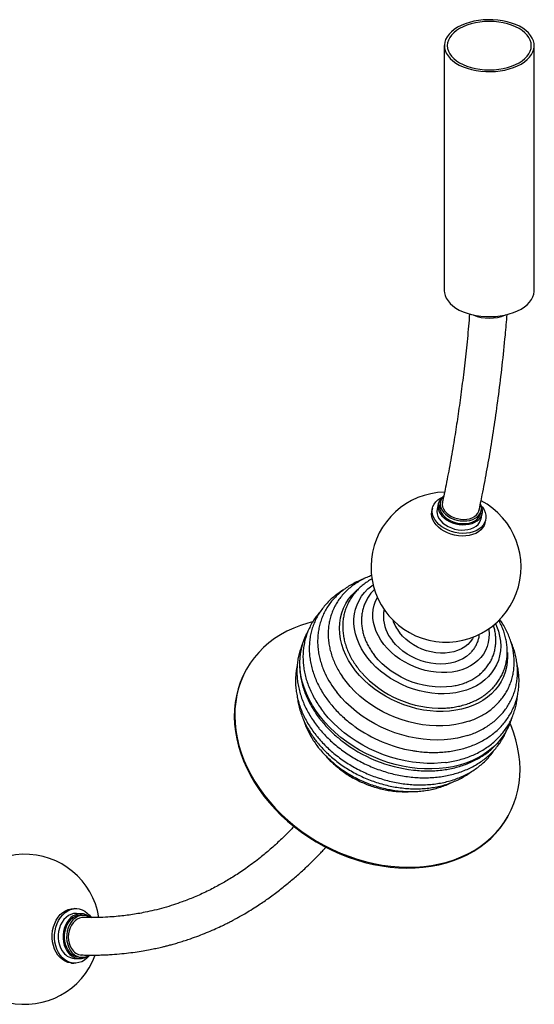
# Paper-space layout '_Isométrica' of a CAD drawing. Header units: millimetres. Extents: x -666 to 237, y -333 to 772.
# Tile 2 of 3: x -106 to 237, y -333 to 323. Entities that reach past the tile are written whole.
import ezdxf

# ---------------------------------------------------------------- set-up
doc = ezdxf.new("R2010")
doc.units = ezdxf.units.MM

psp = doc.layouts.new('_Isométrica')

# ---------------------------------------------------------------- linework, layer by layer
at = {"color": 7, "linetype": 'Continuous', "lineweight": 25}
for p, q in [((176.87, 305.91), (176.87, 142.6)), ((236.87, 142.6), (236.87, 305.91)), ((172.83, 0.43), (172.05, -3.1)), ((174.22, 1.98), (173.83, 0.21)), ((168.95, -2.42), (168.56, -4.19)), ((201.12, -5.8), (201.51, -4.03)), ((201.34, -9.56), (202.12, -6.02)), ((204.05, -12), (204.44, -10.24)), ((44.83, -109.98), (44.52, -110.53)), ((111.33, -117.97), (108.98, -114.78)), ((219.31, -207.73), (219.62, -207.17)), ((-68.18, -269.33), (-69.79, -269.24)), ((-65.12, -272.67), (-68.34, -272.5)), ((-63.57, -273.78), (-65.18, -273.69)), ((-66.64, -301.6), (-65.03, -301.68)), ((-71.69, -305.54), (-70.08, -305.62)), ((-69.91, -302.46), (-66.7, -302.62))]:
    psp.add_line(p, q, dxfattribs=at)
at = {"color": 7, "linetype": 'Continuous', "lineweight": 25, "flags": 128}
for points in [[(185.66, 318.15), (183.49, 316.76), (181.6, 315.23), (180, 313.6), (178.71, 311.88), (177.76, 310.09), (177.15, 308.25), (176.89, 306.38), (176.97, 304.5), (177.41, 302.64), (178.2, 300.82), (179.32, 299.06), (180.76, 297.38), (182.51, 295.8), (184.54, 294.34), (186.84, 293.02), (189.37, 291.84), (192.11, 290.83), (195.02, 290), (198.07, 289.35), (201.22, 288.9), (204.44, 288.65), (207.69, 288.59), (210.92, 288.75), (214.11, 289.1), (217.22, 289.65), (220.2, 290.39), (223.03, 291.31), (225.67, 292.41), (228.09, 293.66), (230.26, 295.06), (232.15, 296.58), (233.75, 298.21), (235.03, 299.94), (235.99, 301.73), (236.6, 303.57), (236.86, 305.44), (236.78, 307.31), (236.34, 309.17), (235.55, 310.99), (234.43, 312.75), (232.99, 314.43), (231.24, 316.01), (229.21, 317.47), (226.91, 318.8), (224.38, 319.97), (221.64, 320.98), (218.73, 321.82), (215.68, 322.46), (212.53, 322.92), (209.31, 323.17), (206.06, 323.22), (202.82, 323.07), (199.63, 322.71), (196.53, 322.16), (193.55, 321.42), (190.72, 320.5), (188.08, 319.41), (185.66, 318.15)], [(187.08, 317.34), (184.98, 315.99), (183.17, 314.51), (181.65, 312.92), (180.45, 311.25), (179.58, 309.5), (179.05, 307.72), (178.87, 305.91), (179.05, 304.1), (179.58, 302.31), (180.45, 300.57), (181.65, 298.89), (183.17, 297.31), (184.98, 295.83), (187.08, 294.48), (189.42, 293.27), (191.98, 292.22), (194.73, 291.34), (197.63, 290.65), (200.64, 290.15), (203.74, 289.84), (206.87, 289.74), (210.01, 289.84), (213.11, 290.15), (216.12, 290.65), (219.02, 291.34), (221.77, 292.22), (224.33, 293.27), (226.67, 294.48), (228.77, 295.83), (230.58, 297.31), (232.1, 298.89), (233.3, 300.57), (234.17, 302.31), (234.7, 304.1), (234.87, 305.91), (234.7, 307.72), (234.17, 309.5), (233.3, 311.25), (232.1, 312.92), (230.58, 314.51), (228.77, 315.99), (226.67, 317.34), (224.33, 318.54), (221.77, 319.59), (219.02, 320.47), (216.12, 321.16), (213.11, 321.67), (210.01, 321.97), (206.87, 322.07), (203.74, 321.97), (200.64, 321.67), (197.63, 321.16), (194.73, 320.47), (191.98, 319.59), (189.42, 318.54), (187.08, 317.34)], [(176.87, 142.6), (176.97, 141.19), (177.41, 139.34), (178.2, 137.52), (179.32, 135.76), (180.76, 134.08), (182.51, 132.5), (184.54, 131.03), (186.84, 129.71), (189.37, 128.53), (192.11, 127.52), (195.02, 126.69), (198.07, 126.04), (201.22, 125.59), (204.44, 125.34), (207.69, 125.29), (210.92, 125.44), (214.11, 125.79), (217.22, 126.34), (220.2, 127.08), (223.03, 128.01), (225.67, 129.1), (228.09, 130.35), (230.26, 131.75), (232.15, 133.27), (233.75, 134.9), (235.03, 136.63), (235.99, 138.42), (236.6, 140.26), (236.86, 142.13), (236.87, 142.6)], [(201.42, -0.72), (202.28, -1.78), (203.37, -3.5), (204.13, -5.28), (204.56, -7.07), (204.63, -8.85), (204.36, -10.58), (203.74, -12.23), (202.8, -13.76), (201.53, -15.15), (199.98, -16.36), (198.17, -17.39), (196.14, -18.19), (193.93, -18.77), (191.57, -19.1), (189.12, -19.18), (186.62, -19.02), (184.12, -18.61), (181.67, -17.95), (179.32, -17.08), (177.12, -15.99), (175.1, -14.71), (173.3, -13.27), (171.77, -11.7), (170.53, -10.02), (169.6, -8.27), (169, -6.48), (168.75, -4.69), (168.85, -2.93), (169.3, -1.24), (170.08, 0.35), (171.19, 1.82), (172.6, 3.12), (174.28, 4.24), (175.69, 4.95)], [(175.55, 4.77), (175.43, 4.67), (174.25, 3.43), (173.39, 2.04), (172.85, 0.54), (172.66, -1.03), (172.81, -2.65), (173.31, -4.27), (174.14, -5.86), (175.28, -7.38), (176.71, -8.78), (178.39, -10.05), (180.28, -11.15), (182.35, -12.05)], [(173.83, 0.21), (173.71, -0.55), (173.73, -2.12), (174.1, -3.71), (174.83, -5.28), (175.88, -6.78), (177.23, -8.18), (178.84, -9.44), (180.68, -10.53), (182.7, -11.42)], [(176.38, 5.68), (176.13, 5.44), (175.12, 4.15), (174.43, 2.74), (174.1, 1.22), (174.12, -0.35), (174.49, -1.94), (175.22, -3.51), (176.27, -5.01), (177.62, -6.41), (179.23, -7.67), (181.07, -8.76), (183.09, -9.65)], [(175.66, 1.66), (175.64, 1.58), (175.52, 0.11), (175.76, -1.39), (176.34, -2.87), (177.26, -4.31), (178.48, -5.65), (179.97, -6.86), (181.69, -7.9), (183.59, -8.74)], [(183.09, -9.65), (185.23, -10.31), (187.43, -10.74), (189.65, -10.91), (191.82, -10.83), (193.89, -10.49), (195.81, -9.91), (197.51, -9.1), (198.97, -8.07), (200.14, -6.87), (200.99, -5.52), (201.51, -4.05), (201.66, -2.5), (201.47, -0.91), (200.97, 0.56)], [(204.05, -12), (203.97, -12.35), (203.36, -13.99), (202.41, -15.53), (201.15, -16.91), (199.59, -18.13), (197.79, -19.15), (195.75, -19.96), (193.54, -20.53), (191.18, -20.87), (188.73, -20.95), (186.23, -20.78), (183.73, -20.37), (181.28, -19.72), (178.93, -18.84), (176.73, -17.75), (174.71, -16.48), (172.91, -15.04), (171.38, -13.47), (170.14, -11.79), (169.21, -10.04), (168.61, -8.25), (168.36, -6.46), (168.46, -4.7), (168.56, -4.19)], [(172.05, -3.1), (171.88, -4.57), (172.03, -6.19), (172.53, -7.81), (173.36, -9.39), (174.5, -10.91), (175.93, -12.32), (177.61, -13.58), (179.51, -14.68), (181.57, -15.58)], [(182.35, -12.05), (184.53, -12.73), (186.78, -13.19), (189.05, -13.39), (191.28, -13.35), (193.42, -13.07), (195.42, -12.54), (197.24, -11.78), (198.82, -10.81), (200.14, -9.66), (201.17, -8.34), (201.87, -6.89), (202.24, -5.35), (202.26, -3.75), (201.93, -2.12), (201.47, -0.93)], [(182.7, -11.42), (184.84, -12.08), (187.04, -12.5), (189.26, -12.68), (191.43, -12.59), (193.5, -12.26), (195.42, -11.67), (197.12, -10.86), (198.58, -9.84), (199.75, -8.64), (200.6, -7.28), (201.12, -5.81), (201.12, -5.8)], [(183.59, -8.74), (185.61, -9.36), (187.69, -9.74), (189.78, -9.87), (191.82, -9.75), (193.74, -9.37), (195.49, -8.76), (197.02, -7.92), (198.29, -6.89), (199.26, -5.68), (199.9, -4.34), (200.07, -3.72)], [(181.57, -15.58), (183.75, -16.27), (186, -16.72), (188.27, -16.93), (190.5, -16.89), (192.64, -16.6), (194.64, -16.07), (196.46, -15.31), (198.05, -14.35), (199.37, -13.19), (200.39, -11.87), (201.09, -10.43), (201.34, -9.56)], [(117.66, -110.69), (115.22, -107.34), (113.07, -103.9), (111.23, -100.38), (109.7, -96.81), (108.51, -93.21), (107.65, -89.6), (107.14, -86.01), (106.96, -82.45), (107.14, -78.95), (107.65, -75.54), (108.51, -72.22), (109.71, -69.02), (111.23, -65.97), (113.07, -63.08), (115.22, -60.36), (117.66, -57.84), (118.99, -56.66)], [(125.93, -102.37), (123.66, -99.24), (121.69, -96.03), (120.02, -92.74), (118.67, -89.41), (117.65, -86.05), (116.97, -82.69), (116.63, -79.36), (116.63, -76.07), (116.97, -72.85), (117.65, -69.73), (118.67, -66.71), (120.02, -63.84), (121.69, -61.12), (123.66, -58.57), (125.93, -56.21), (128.48, -54.07), (129.43, -53.37)], [(136.61, -93.16), (134.61, -90.39), (132.91, -87.52), (131.51, -84.59), (130.44, -81.62), (129.69, -78.64), (129.29, -75.68), (129.22, -72.75), (129.49, -69.89), (130.1, -67.12), (131.05, -64.46), (132.31, -61.94), (132.33, -61.91)], [(89.03, -78.08), (85.91, -78.91), (81.07, -80.46), (76.41, -82.28), (71.95, -84.36), (67.7, -86.71), (63.67, -89.32), (59.89, -92.16), (56.36, -95.24), (53.09, -98.54), (50.11, -102.05), (47.41, -105.76)], [(211, -79.25), (211.72, -80.92), (212.9, -84.26), (213.75, -87.63), (214.27, -90.97), (214.44, -94.29), (214.27, -97.55), (213.75, -100.72), (212.9, -103.79), (211.72, -106.74), (210.21, -109.54), (208.39, -112.18), (206.26, -114.63), (203.85, -116.88), (201.18, -118.92), (198.25, -120.72), (195.09, -122.28), (191.73, -123.59), (188.18, -124.63), (184.47, -125.4), (180.63, -125.9), (176.68, -126.11), (172.66, -126.05), (168.58, -125.7), (164.48, -125.08), (160.39, -124.18), (156.34, -123.01), (152.35, -121.58), (148.45, -119.91), (144.68, -117.99), (141.05, -115.85), (137.59, -113.51), (134.32, -110.96), (131.28, -108.25), (128.47, -105.38), (125.93, -102.37)], [(206.44, -82.8), (206.5, -83.23), (206.74, -86.18), (206.64, -89.07), (206.2, -91.89), (205.42, -94.61), (204.31, -97.2), (202.88, -99.64), (201.15, -101.91), (199.13, -103.99), (196.83, -105.86), (194.28, -107.51), (191.49, -108.91), (188.5, -110.06), (185.33, -110.95), (182.01, -111.57), (178.56, -111.91), (175.02, -111.98), (171.42, -111.76), (167.79, -111.27), (164.16, -110.51), (160.57, -109.47), (157.03, -108.19), (153.6, -106.65), (150.29, -104.88), (147.14, -102.9), (144.17, -100.71), (141.41, -98.35), (138.88, -95.82), (136.61, -93.16)], [(196.27, -88.21), (195.59, -89.44), (194.17, -91.42), (192.45, -93.21), (190.46, -94.79), (188.22, -96.14), (185.76, -97.24), (183.1, -98.09), (180.28, -98.66), (177.34, -98.96), (174.3, -98.98), (171.21, -98.71), (168.1, -98.17), (165.01, -97.36), (161.98, -96.29), (159.05, -94.97), (156.24, -93.42), (153.61, -91.65), (151.16, -89.69), (148.95, -87.57), (146.98, -85.3)], [(94.19, -141.44), (91.43, -137.68), (88.95, -133.83), (86.77, -129.89), (84.91, -125.9), (83.36, -121.87), (82.15, -117.82), (81.27, -113.76), (80.72, -109.73), (80.52, -105.73), (80.65, -101.78), (81.13, -97.91), (81.95, -94.14), (83.1, -90.47), (84.04, -88.11)], [(194.13, -99.09), (193.66, -99.55), (191.56, -101.27), (189.21, -102.75), (186.63, -103.99), (183.84, -104.97), (180.88, -105.68), (177.78, -106.11), (174.57, -106.26), (171.28, -106.12), (167.96, -105.7), (164.64, -105), (161.36, -104.02), (158.15, -102.79), (155.05, -101.31), (152.09, -99.59), (149.3, -97.67), (146.71, -95.55), (144.36, -93.27), (142.27, -90.84)], [(218.89, -98.47), (219.01, -101.44), (218.84, -104.94), (218.32, -108.35), (217.47, -111.67), (216.27, -114.87), (214.75, -117.92), (212.91, -120.81), (210.76, -123.53), (208.31, -126.05), (205.59, -128.36), (202.6, -130.45), (199.37, -132.3), (195.92, -133.9), (192.26, -135.24), (188.42, -136.31), (184.43, -137.11), (180.3, -137.63), (176.06, -137.88), (171.75, -137.83), (167.38, -137.51), (162.99, -136.9), (158.59, -136.02), (154.22, -134.86), (149.91, -133.44), (145.67, -131.77), (141.55, -129.85), (137.55, -127.69), (133.71, -125.32), (130.05, -122.74), (126.6, -119.96), (123.37, -117.02), (120.38, -113.92), (117.66, -110.69)], [(184.02, -120.72), (181.84, -121.12), (178.22, -121.53), (174.49, -121.67), (170.69, -121.53), (166.86, -121.11), (163.01, -120.42), (159.18, -119.46), (155.4, -118.24), (151.7, -116.76), (148.11, -115.04), (144.65, -113.1), (141.36, -110.94), (138.26, -108.59), (135.37, -106.06), (132.72, -103.37), (130.32, -100.55)], [(44.52, -110.53), (42.61, -114.28), (40.83, -118.5), (39.37, -122.87), (38.23, -127.36), (37.43, -131.97), (36.96, -136.67), (36.82, -141.45), (37.01, -146.29), (37.54, -151.18), (38.4, -156.1), (39.58, -161.02), (41.1, -165.94), (42.93, -170.84), (45.07, -175.69), (47.52, -180.49), (50.26, -185.21), (53.3, -189.84), (56.6, -194.36), (60.18, -198.76), (64, -203.02), (68.06, -207.13), (72.35, -211.06), (76.85, -214.82), (81.54, -218.37), (86.41, -221.72), (91.43, -224.85), (96.6, -227.75), (101.89, -230.41), (107.29, -232.82), (112.78, -234.97), (118.33, -236.85), (123.93, -238.46), (129.56, -239.79), (135.19, -240.84), (140.82, -241.6), (146.41, -242.07), (151.96, -242.25), (157.43, -242.14), (162.81, -241.73), (168.08, -241.04), (173.23, -240.06), (178.23, -238.79), (183.07, -237.25), (187.73, -235.43), (192.2, -233.34), (196.45, -230.99), (200.47, -228.39), (204.26, -225.54), (207.79, -222.47), (211.05, -219.17), (214.04, -215.65), (216.73, -211.94), (219.13, -208.05), (219.31, -207.73)], [(47.41, -105.76), (45.01, -109.65), (42.92, -113.72), (41.14, -117.95), (39.68, -122.31), (38.54, -126.81), (37.74, -131.41), (37.26, -136.12), (37.12, -140.9), (37.32, -145.74), (37.85, -150.63), (38.71, -155.54), (39.89, -160.47), (41.41, -165.39), (43.24, -170.28), (45.38, -175.14), (47.83, -179.93), (50.57, -184.66), (53.61, -189.29), (56.91, -193.81), (60.49, -198.21), (64.31, -202.46), (68.37, -206.57), (72.66, -210.51), (77.16, -214.26), (81.85, -217.82), (86.71, -221.17), (91.74, -224.3), (96.91, -227.2), (102.2, -229.86), (107.6, -232.26), (113.09, -234.41), (118.64, -236.29), (124.24, -237.9), (129.87, -239.24), (135.5, -240.28), (141.13, -241.04), (146.72, -241.51), (152.26, -241.69), (157.74, -241.58), (163.12, -241.18), (168.39, -240.48), (173.54, -239.5), (178.54, -238.24), (183.38, -236.69), (188.04, -234.87), (192.5, -232.78), (196.76, -230.43), (200.78, -227.83), (204.57, -224.99), (208.1, -221.91), (211.36, -218.61), (214.35, -215.1), (217.04, -211.39), (219.44, -207.49), (221.54, -203.43), (223.32, -199.2), (224.77, -194.83), (225.91, -190.34), (226.71, -185.73), (227.19, -181.03), (227.33, -176.25), (227.13, -171.41), (226.61, -166.52), (225.75, -161.61), (224.56, -156.68), (223.05, -151.76), (221.22, -146.86), (220.8, -145.87)], [(193.47, -144.29), (192.59, -144.59), (188.63, -145.72), (184.51, -146.58), (180.26, -147.17), (175.9, -147.48), (171.46, -147.52), (166.95, -147.27), (162.41, -146.75), (157.85, -145.95), (153.31, -144.88), (148.82, -143.54), (144.39, -141.95), (140.05, -140.11), (135.82, -138.04), (131.73, -135.74), (127.81, -133.22), (124.07, -130.51), (120.53, -127.61), (117.21, -124.54), (114.14, -121.32), (111.33, -117.97)], [(192.58, -153.83), (189.9, -154.62), (185.66, -155.61), (181.28, -156.33), (176.77, -156.77), (172.18, -156.93), (167.5, -156.81), (162.79, -156.41), (158.04, -155.73), (153.3, -154.77), (148.59, -153.55), (143.92, -152.06), (139.33, -150.32), (134.84, -148.33), (130.47, -146.1), (126.25, -143.65), (122.19, -140.99), (118.32, -138.13), (114.66, -135.09), (111.23, -131.88), (108.04, -128.51), (105.11, -125.02)], [(220.17, -147.06), (218.88, -149.72), (216.92, -153.03), (214.65, -156.17), (212.08, -159.13), (209.23, -161.89), (206.11, -164.44), (202.73, -166.76), (199.11, -168.85), (195.26, -170.69), (191.21, -172.28), (186.97, -173.61), (182.57, -174.68), (178.02, -175.46), (173.35, -175.98), (168.58, -176.21), (163.73, -176.17), (158.82, -175.84), (153.89, -175.24), (148.94, -174.36), (144.01, -173.21), (139.12, -171.79), (134.29, -170.12), (129.55, -168.19), (124.91, -166.02), (120.4, -163.62), (116.05, -161.01), (111.86, -158.18), (107.87, -155.16), (104.09, -151.96), (100.54, -148.6), (97.24, -145.08), (94.19, -141.44)], [(177.66, -171.86), (174.87, -172.17), (170.17, -172.45), (165.38, -172.46), (160.54, -172.18), (155.65, -171.63), (150.76, -170.8), (145.88, -169.7), (141.03, -168.33), (136.25, -166.7), (131.54, -164.82), (126.94, -162.7), (122.47, -160.35), (118.15, -157.77), (114, -154.99), (110.04, -152.01), (106.3, -148.85), (102.78, -145.52), (99.5, -142.05), (96.49, -138.45)], [(220.61, -146.03), (220.52, -146.25), (220.17, -147.06)], [(-71.69, -305.54), (-72.32, -305.49), (-74.22, -305.1), (-76.06, -304.36), (-77.8, -303.29), (-79.4, -301.92), (-80.83, -300.26), (-82.06, -298.35), (-83.07, -296.23), (-83.85, -293.93), (-84.37, -291.51), (-84.62, -289.01), (-84.6, -286.48), (-84.31, -283.96), (-83.76, -281.51), (-82.96, -279.18), (-81.92, -277), (-80.65, -275.03), (-79.2, -273.3), (-77.58, -271.84), (-75.83, -270.69), (-73.98, -269.86), (-72.07, -269.37), (-70.13, -269.23), (-69.79, -269.24)], [(-59.62, -300.37), (-59.92, -300.73), (-61.46, -302.33), (-63.14, -303.64), (-64.95, -304.64), (-66.84, -305.3), (-68.77, -305.61), (-70.71, -305.57), (-72.61, -305.18), (-74.45, -304.45), (-76.19, -303.38), (-77.79, -302), (-79.22, -300.35), (-80.45, -298.44), (-81.47, -296.31), (-82.24, -294.02), (-82.76, -291.6), (-83.01, -289.1), (-82.99, -286.56), (-82.71, -284.05), (-82.15, -281.6), (-81.35, -279.26), (-80.31, -277.09), (-79.05, -275.12), (-77.59, -273.38), (-75.97, -271.93), (-74.22, -270.77), (-72.37, -269.94), (-70.46, -269.45), (-68.52, -269.31), (-66.59, -269.53), (-64.71, -270.1), (-62.92, -271), (-61.25, -272.22), (-59.73, -273.74), (-58.4, -275.53), (-58.4, -275.53)], [(-68.34, -272.5), (-68.68, -272.49), (-70.44, -272.64), (-72.16, -273.14), (-73.82, -273.97), (-75.36, -275.13), (-76.76, -276.57), (-77.98, -278.26), (-78.99, -280.18), (-79.77, -282.26), (-80.3, -284.47), (-80.57, -286.75), (-80.57, -289.04), (-80.31, -291.3), (-79.78, -293.47), (-79, -295.49), (-77.99, -297.33)], [(-59.29, -275.16), (-60.42, -274.28), (-62.02, -273.4), (-63.72, -272.85), (-65.46, -272.65), (-67.22, -272.81), (-68.95, -273.31), (-70.6, -274.14), (-72.14, -275.29), (-73.54, -276.74), (-74.76, -278.43), (-75.77, -280.35), (-76.55, -282.43), (-77.09, -284.64), (-77.35, -286.92), (-77.35, -289.21), (-77.09, -291.47), (-76.56, -293.64), (-75.78, -295.66), (-74.77, -297.5)], [(-65.18, -273.69), (-65.96, -273.69), (-67.67, -273.94), (-69.34, -274.55), (-70.92, -275.5), (-72.37, -276.76), (-73.65, -278.31), (-74.74, -280.09), (-75.59, -282.08), (-76.19, -284.2), (-76.53, -286.42), (-76.59, -288.67), (-76.38, -290.89), (-75.89, -293.02), (-75.14, -295.02), (-74.16, -296.83)], [(-59.42, -275.13), (-60.96, -274.35), (-62.63, -273.88), (-64.35, -273.77), (-66.06, -274.03), (-67.73, -274.64), (-69.31, -275.59), (-70.76, -276.85), (-72.04, -278.39), (-73.13, -280.18), (-73.98, -282.16), (-74.58, -284.29), (-74.92, -286.5), (-74.98, -288.75), (-74.77, -290.97), (-74.28, -293.11), (-73.54, -295.1), (-72.55, -296.91)], [(-63.65, -275.25), (-64.8, -275.28), (-66.41, -275.63), (-67.95, -276.32), (-69.4, -277.35), (-70.69, -278.67), (-71.8, -280.26), (-72.7, -282.06), (-73.35, -284.02), (-73.74, -286.09), (-73.87, -288.21), (-73.71, -290.31), (-73.29, -292.34), (-72.6, -294.24), (-71.68, -295.94)]]:
    psp.add_lwpolyline(points, dxfattribs=at)
at = {"color": 7, "linetype": 'Continuous', "lineweight": 25}
for centre, radius, start, end in [((206.87, 151.94), 27.67, 247.26327, 292.73673), ((178.04, -41.65), 50, 91.20424, 62.18329), ((161.74, -74.32), 25.54, 180.884, 220.32126), ((167.06, -69.18), 25.75, 197.15678, 218.77504), ((155.06, -85.46), 63.72, 205.13389, 218.38398), ((174.41, -65.06), 70.61, 221.54454, 271.82198), ((171.29, -72.37), 92.92, 234.31975, 260.26777), ((167.07, -82.29), 95.26, 231.999, 263.45356), ((-102.85, -283.06), 50, 9.07729, 339.86413), ((-69.02, -292.13), 10.37, 210.14944, 265.07026), ((-66.26, -292.85), 9.7, 208.6369, 307.36089), ((-65.83, -292.01), 9.62, 210.03902, 265.18069), ((-64.64, -292.64), 8.99, 208.34809, 301.56749), ((-64.22, -291.61), 8.63, 210.1318, 265.0879)]:
    psp.add_arc(centre, radius, start, end, dxfattribs=at)
for points, knots in [([(193.7, 127.11), (193.48, 124.41), (192.79, 116.1), (191.42, 102.58), (189.63, 86.71), (187.7, 71.57), (185.65, 57.13), (183.38, 42.58), (180.86, 28), (178.22, 13.99), (176.37, 5.21), (175.53, 1.2)], [0, 0, 0, 0, 0.0618465, 0.1895118, 0.3126199, 0.4313061, 0.5457, 0.6559263, 0.7806468, 0.89993, 1, 1, 1, 1]), ([(199.94, -4.12), (200.69, -0.61), (202.51, 7.94), (205.18, 21.99), (208.01, 38.25), (210.69, 55.47), (213.21, 73.68), (215.53, 92.95), (217.41, 110.73), (218.37, 122.18), (218.75, 126.77)], [0, 0, 0, 0, 0.084188, 0.205157, 0.331783, 0.464261, 0.6028, 0.747617, 0.898945, 1, 1, 1, 1]), ([(123.15, -49.54), (122.75, -49.67), (121.06, -50.26), (118.25, -51.54), (114.72, -53.38), (111.41, -55.46), (108.33, -57.76), (105.48, -60.26), (102.89, -62.95), (100.57, -65.81), (98.52, -68.84), (96.76, -72), (95.28, -75.3), (94.1, -78.72), (93.22, -82.23), (92.64, -85.83), (92.36, -89.5), (92.39, -93.22), (92.73, -96.98), (93.37, -100.76), (94.32, -104.55), (95.59, -108.32), (96.62, -110.99), (97.32, -112.38), (97.4, -112.54)], [0, 0, 0, 0, 0.0150822, 0.0649021, 0.1145996, 0.1641461, 0.2135166, 0.2626929, 0.3116674, 0.360445, 0.4090452, 0.4575008, 0.5058563, 0.5541639, 0.602465, 0.6508106, 0.6992509, 0.7478275, 0.7965696, 0.8454937, 0.8946031, 0.9438897, 0.9933368, 1, 1, 1, 1]), ([(128.47, -47.26), (127.4, -47.66), (125.09, -48.52), (121.77, -50.15), (118.47, -52.06), (115.4, -54.2), (112.56, -56.55), (109.97, -59.09), (107.65, -61.81), (105.59, -64.69), (103.82, -67.73), (102.34, -70.9), (101.15, -74.18), (100.26, -77.57), (99.67, -81.04), (99.39, -84.58), (99.41, -88.18), (99.74, -91.81), (100.37, -95.46), (101.31, -99.12), (102.55, -102.76), (104.08, -106.37), (105.92, -109.92), (107.57, -112.74), (108.7, -114.33), (109.03, -114.8)], [0, 0, 0, 0, 0.039574, 0.085185, 0.130655, 0.175958, 0.221072, 0.265982, 0.310691, 0.355213, 0.39958, 0.443833, 0.488027, 0.532205, 0.57642, 0.620722, 0.665157, 0.709756, 0.754537, 0.799505, 0.844651, 0.889958, 0.935402, 0.980957, 1, 1, 1, 1]), ([(128.72, -49.51), (128.69, -49.52), (127.58, -50.07), (125.56, -51.36), (122.69, -53.4), (120.07, -55.68), (117.71, -58.14), (115.62, -60.77), (113.8, -63.57), (112.27, -66.5), (111.03, -69.56), (110.09, -72.73), (109.45, -75.98), (109.11, -79.31), (109.08, -82.69), (109.36, -86.12), (109.94, -89.56), (110.82, -93.01), (112.01, -96.43), (113.49, -99.83), (115.26, -103.17), (117.31, -106.46), (118.91, -108.59), (119.72, -109.66)], [0, 0, 0, 0, 0.000948, 0.0516, 0.102028, 0.152202, 0.202112, 0.251763, 0.301186, 0.35043, 0.399559, 0.448646, 0.497747, 0.546936, 0.596278, 0.645823, 0.695598, 0.745615, 0.795864, 0.846323, 0.89696, 0.947741, 1, 1, 1, 1]), ([(109.68, -56.82), (109.55, -56.89), (108.24, -57.61), (105.95, -59.2), (102.83, -61.58), (99.97, -64.19), (97.37, -66.98), (95.04, -69.94), (92.98, -73.06), (91.2, -76.33), (89.72, -79.72), (88.53, -83.23), (87.64, -86.83), (87.05, -90.52), (86.77, -94.28), (86.79, -98.09), (87.12, -101.94), (87.76, -105.82), (88.7, -109.7), (89.94, -113.56), (91.47, -117.4), (93.3, -121.2), (95.41, -124.93), (97.73, -128.5), (99.46, -130.78), (100.29, -131.87)], [0, 0, 0, 0, 0.004945, 0.050812, 0.096512, 0.142033, 0.18737, 0.232531, 0.277534, 0.322411, 0.367204, 0.411958, 0.456709, 0.501504, 0.546387, 0.591395, 0.636553, 0.681878, 0.727371, 0.773027, 0.818831, 0.864765, 0.910805, 0.956929, 1, 1, 1, 1]), ([(130.34, -56.48), (130.02, -56.78), (128.96, -57.79), (127.4, -59.71), (125.68, -62.23), (124.27, -64.9), (123.14, -67.69), (122.32, -70.59), (121.79, -73.57), (121.58, -76.61), (121.66, -79.71), (122.06, -82.83), (122.75, -85.96), (123.75, -89.08), (125.05, -92.16), (126.64, -95.19), (128.39, -98), (129.71, -99.74), (130.31, -100.54)], [0, 0, 0, 0, 0.027243, 0.092768, 0.15788, 0.222663, 0.287234, 0.351721, 0.416228, 0.480892, 0.545829, 0.611122, 0.676819, 0.742925, 0.809414, 0.876235, 0.943324, 1, 1, 1, 1]), ([(94.12, -71.43), (93.83, -71.73), (92.67, -72.97), (90.9, -75.32), (88.83, -78.47), (87.05, -81.78), (85.56, -85.21), (84.37, -88.75), (83.48, -92.4), (82.88, -96.12), (82.6, -99.92), (82.62, -103.77), (82.94, -107.66), (83.57, -111.57), (84.51, -115.49), (85.75, -119.4), (87.28, -123.29), (89.11, -127.12), (91.22, -130.9), (93.62, -134.67), (95.47, -137.12), (96.42, -138.37)], [0, 0, 0, 0, 0.017628, 0.071847, 0.125889, 0.17979, 0.233598, 0.287365, 0.34113, 0.394947, 0.448865, 0.502926, 0.557159, 0.61158, 0.666193, 0.720991, 0.775957, 0.831069, 0.886303, 0.941634, 1, 1, 1, 1]), ([(136.82, -69.81), (136.75, -70.09), (136.45, -71.2), (136.24, -72.85), (136.24, -74.22), (136.25, -74.72)], [0, 0, 0, 0, 0.176384, 0.701451, 1, 1, 1, 1]), ([(176.78, -135.62), (178, -135.55), (180.56, -135.4), (184.35, -134.85), (188.15, -134.05), (191.81, -132.99), (195.31, -131.67), (198.63, -130.11), (201.76, -128.32), (204.66, -126.3), (207.33, -124.07), (209.75, -121.65), (211.91, -119.05), (213.78, -116.29), (215.38, -113.38), (216.68, -110.35), (217.68, -107.21), (218.39, -103.97), (218.79, -100.66), (218.89, -97.28), (218.68, -93.87), (218.16, -90.43), (217.34, -86.98), (216.21, -83.55), (214.84, -80.21), (213.71, -78.06), (213.16, -77.02)], [0, 0, 0, 0, 0.039279, 0.082117, 0.124929, 0.167692, 0.210375, 0.252945, 0.295366, 0.337606, 0.379638, 0.421448, 0.463041, 0.504435, 0.545669, 0.586795, 0.627875, 0.668954, 0.710094, 0.751351, 0.79277, 0.834379, 0.876189, 0.918196, 0.960384, 1, 1, 1, 1]), ([(193.58, -144.23), (194.27, -144), (196.22, -143.34), (199.24, -141.99), (202.65, -140.21), (205.85, -138.19), (208.81, -135.95), (211.54, -133.52), (214.01, -130.89), (216.21, -128.09), (218.13, -125.13), (219.77, -122.04), (221.12, -118.81), (222.17, -115.48), (222.92, -112.05), (223.37, -108.54), (223.51, -104.98), (223.35, -101.36), (222.88, -97.72), (222.1, -94.06), (221.02, -90.41), (219.65, -86.78), (217.97, -83.2), (216.06, -79.71), (214.57, -77.47), (213.84, -76.37)], [0, 0, 0, 0, 0.024708, 0.069915, 0.115001, 0.159935, 0.204692, 0.249254, 0.293614, 0.33778, 0.381773, 0.42563, 0.469398, 0.513132, 0.55687, 0.600669, 0.644576, 0.688631, 0.732858, 0.777269, 0.821862, 0.866625, 0.911536, 0.956572, 1, 1, 1, 1]), ([(86.17, -83.95), (85.8, -84.58), (85.01, -85.92), (84.41, -87.35), (84.08, -88.1)], [0, 0, 0, 0, 0.472118, 1, 1, 1, 1]), ([(184.14, -120.67), (184.63, -120.58), (186.27, -120.26), (188.94, -119.45), (192.13, -118.25), (195.13, -116.79), (197.92, -115.09), (200.49, -113.17), (202.82, -111.05), (204.88, -108.74), (206.67, -106.26), (208.18, -103.63), (209.39, -100.87), (210.31, -98.01), (210.92, -95.05), (211.23, -92.03), (211.24, -88.94), (210.93, -85.83), (210.4, -82.96), (209.85, -81.15), (209.61, -80.37)], [0, 0, 0, 0, 0.02514, 0.08508, 0.144872, 0.204447, 0.263731, 0.322661, 0.381196, 0.439323, 0.49707, 0.554499, 0.611706, 0.668808, 0.725895, 0.783086, 0.840489, 0.89819, 0.956238, 1, 1, 1, 1]), ([(84.08, -88.11), (83.9, -88.5), (83.2, -90.02), (82.27, -92.79), (81.31, -96.41), (80.66, -100.13), (80.32, -103.92), (80.28, -107.77), (80.55, -111.66), (81.13, -115.57), (82.01, -119.5), (83.19, -123.41), (84.67, -127.31), (86.44, -131.16), (88.49, -134.96), (90.82, -138.68), (92.77, -141.41), (93.93, -142.9), (94.16, -143.2)], [0, 0, 0, 0, 0.023086, 0.09068, 0.158264, 0.225901, 0.293651, 0.361569, 0.429691, 0.498042, 0.566628, 0.635442, 0.704465, 0.773673, 0.843035, 0.912521, 0.982101, 1, 1, 1, 1]), ([(192.52, -153.85), (192.56, -153.83), (193.95, -153.44), (196.53, -152.43), (200.23, -150.81), (203.73, -148.92), (207.01, -146.82), (210.07, -144.5), (212.89, -141.98), (215.45, -139.27), (217.74, -136.39), (219.76, -133.35), (221.49, -130.16), (222.94, -126.85), (224.08, -123.42), (224.93, -119.9), (225.48, -116.29), (225.72, -112.61), (225.66, -108.89), (225.28, -105.12), (224.61, -101.34), (223.62, -97.56), (222.5, -94.17), (221.58, -92.08), (221.21, -91.22)], [0, 0, 0, 0, 0.001651, 0.050841, 0.099937, 0.148908, 0.197727, 0.246371, 0.294822, 0.343073, 0.391133, 0.43902, 0.486769, 0.534425, 0.582039, 0.629651, 0.677313, 0.725074, 0.772972, 0.821036, 0.869281, 0.917707, 0.966307, 1, 1, 1, 1]), ([(194.12, -99.06), (194.58, -98.59), (195.68, -97.49), (197.09, -95.53), (198.39, -93.25), (199.38, -90.85), (200.05, -88.51), (200.26, -86.95), (200.35, -86.25)], [0, 0, 0, 0, 0.135689, 0.31738, 0.497512, 0.676572, 0.855149, 1, 1, 1, 1]), ([(82.14, -93.44), (81.94, -93.89), (81.23, -95.48), (80.32, -98.33), (79.41, -101.97), (78.82, -105.69), (78.54, -109.49), (78.56, -113.34), (78.88, -117.23), (79.51, -121.14), (80.45, -125.06), (81.69, -128.97), (83.22, -132.86), (85.05, -136.7), (87.15, -140.47), (89.57, -144.24), (91.86, -147.35), (94.33, -150.38), (96.9, -153.28), (100.16, -156.56), (103.64, -159.7), (107.31, -162.68), (111.17, -165.48), (115.2, -168.09), (119.37, -170.51), (123.68, -172.72), (128.1, -174.72), (132.61, -176.49), (137.2, -178.03), (141.85, -179.33), (146.53, -180.39), (151.24, -181.19), (155.93, -181.75), (160.61, -182.05), (165.25, -182.09), (169.82, -181.87), (174.31, -181.39), (178.7, -180.65), (182.97, -179.66), (187.1, -178.41), (191.07, -176.92), (194.86, -175.18), (198.46, -173.21), (201.85, -171.02), (205, -168.62), (207.92, -166.01), (210.58, -163.22), (212.97, -160.25), (215.09, -157.12), (216.87, -153.99), (217.8, -151.84), (218.23, -150.84)], [0, 0, 0, 0, 0.0081189, 0.0285274, 0.0489354, 0.0693629, 0.0898291, 0.1103493, 0.1309348, 0.1515917, 0.1723214, 0.1931212, 0.2139849, 0.2349043, 0.2558698, 0.2768722, 0.2990263, 0.3103904, 0.3314557, 0.3525248, 0.3736, 0.3946777, 0.4157559, 0.4368339, 0.4579116, 0.4789894, 0.5000682, 0.5211489, 0.5422325, 0.5633198, 0.584412, 0.6055098, 0.6266135, 0.6477231, 0.6688376, 0.6899547, 0.7110708, 0.7321812, 0.7532795, 0.7743579, 0.795407, 0.8164166, 0.8373754, 0.8582731, 0.8791004, 0.8998511, 0.9205226, 0.9411175, 0.9616432, 0.9821125, 1, 1, 1, 1]), ([(78.73, -107.61), (78.66, -107.89), (78.29, -109.36), (77.9, -112.12), (77.6, -115.87), (77.63, -119.69), (77.96, -123.54), (78.59, -127.41), (79.53, -131.29), (80.77, -135.16), (82.31, -139), (84.14, -142.79), (86.25, -146.52), (88.58, -150.09), (90.75, -153.02), (93.07, -155.88), (95.62, -158.75), (98.85, -161.99), (102.3, -165.09), (105.94, -168.02), (109.77, -170.78), (113.77, -173.35), (117.91, -175.72), (122.18, -177.89), (126.56, -179.84), (131.03, -181.56), (135.58, -183.05), (140.18, -184.3), (144.82, -185.3), (149.47, -186.06), (154.11, -186.55), (158.73, -186.8), (163.3, -186.78), (167.81, -186.5), (172.23, -185.97), (176.55, -185.17), (180.74, -184.12), (184.79, -182.81), (188.67, -181.26), (192.36, -179.47), (195.86, -177.45), (199.14, -175.21), (202.18, -172.76), (204.99, -170.11), (207.51, -167.27), (209.24, -165.07), (210.05, -163.78), (210.19, -163.54)], [0, 0, 0, 0, 0.005202, 0.027902, 0.050648, 0.073456, 0.096341, 0.11931, 0.142364, 0.165502, 0.188714, 0.211991, 0.235323, 0.258697, 0.280524, 0.293192, 0.316638, 0.340088, 0.363546, 0.387006, 0.410468, 0.433929, 0.457389, 0.480851, 0.504313, 0.527778, 0.551247, 0.57472, 0.598199, 0.621685, 0.645178, 0.668678, 0.692184, 0.715692, 0.739197, 0.762694, 0.786174, 0.809628, 0.833043, 0.856408, 0.879708, 0.902933, 0.926071, 0.949118, 0.972072, 0.994937, 1, 1, 1, 1]), ([(119.72, -109.66), (120.16, -110.23), (120.72, -110.95), (121.35, -111.64), (121.49, -111.78)], [0, 0, 0, 0, 0.782819, 1, 1, 1, 1]), ([(155.66, -163.94), (156.65, -164.11), (159.19, -164.54), (163.27, -164.95), (167.89, -165.2), (172.47, -165.18), (176.97, -164.91), (181.4, -164.37), (185.71, -163.57), (189.9, -162.52), (193.95, -161.22), (197.83, -159.67), (201.53, -157.88), (205.02, -155.86), (208.3, -153.61), (211.35, -151.16), (214.15, -148.51), (216.69, -145.68), (218.96, -142.68), (220.95, -139.52), (222.66, -136.23), (224.07, -132.81), (225.19, -129.27), (226.01, -125.65), (226.52, -121.94), (226.73, -118.17), (226.64, -114.34), (226.22, -110.49), (225.77, -107.7), (225.38, -106.21), (225.32, -106.01)], [0, 0, 0, 0, 0.02421, 0.062126, 0.100053, 0.137989, 0.175929, 0.213864, 0.251786, 0.289681, 0.327533, 0.365324, 0.403032, 0.440637, 0.47812, 0.515463, 0.552658, 0.589704, 0.626607, 0.663387, 0.700072, 0.736696, 0.773296, 0.809902, 0.846553, 0.883284, 0.920123, 0.957088, 0.994191, 1, 1, 1, 1]), ([(78.97, -128.75), (78.99, -128.96), (79.11, -130.44), (79.64, -133.18), (80.56, -136.96), (81.82, -140.74), (83.36, -144.48), (85.19, -148.17), (87.3, -151.8), (89.43, -154.96), (91.35, -157.52), (93.39, -160.03), (95.88, -162.82), (99.05, -165.98), (102.43, -168.99), (106.01, -171.84), (109.76, -174.51), (113.68, -176.99), (117.75, -179.27), (121.94, -181.35), (126.24, -183.2), (130.62, -184.83), (135.08, -186.22), (139.58, -187.37), (144.11, -188.27), (148.65, -188.92), (153.18, -189.32), (157.67, -189.46), (162.11, -189.34), (166.48, -188.96), (170.75, -188.32), (174.9, -187.42), (178.92, -186.26), (182.79, -184.86), (186.48, -183.22), (189.97, -181.33), (192.74, -179.6), (194.26, -178.42), (194.76, -178.03)], [0, 0, 0, 0, 0.00494, 0.033915, 0.063, 0.09219, 0.121474, 0.150841, 0.180275, 0.209761, 0.229867, 0.245837, 0.275403, 0.304976, 0.334557, 0.364142, 0.393728, 0.423314, 0.4529, 0.482486, 0.512075, 0.541667, 0.571264, 0.600867, 0.630479, 0.6601, 0.68973, 0.719368, 0.749012, 0.778657, 0.808296, 0.83792, 0.867517, 0.897072, 0.926571, 0.955995, 0.985328, 1, 1, 1, 1]), ([(177.79, -171.83), (177.98, -171.82), (179.67, -171.64), (182.76, -171.06), (187.03, -170.09), (191.16, -168.84), (195.13, -167.35), (198.93, -165.61), (202.52, -163.64), (205.91, -161.45), (209.06, -159.05), (211.98, -156.44), (214.64, -153.64), (217.03, -150.68), (219.15, -147.55), (220.99, -144.27), (222.54, -140.87), (223.79, -137.35), (224.74, -133.72), (225.36, -130.33), (225.53, -128.13), (225.61, -127.19)], [0, 0, 0, 0, 0.00717, 0.064137, 0.121072, 0.177952, 0.234754, 0.291449, 0.348007, 0.4044, 0.460603, 0.5166, 0.572382, 0.627958, 0.683348, 0.738585, 0.793715, 0.848792, 0.903859, 0.958969, 1, 1, 1, 1]), ([(100.29, -131.87), (100.79, -132.5), (102.23, -134.29), (104.78, -137.15), (108.01, -140.4), (111.47, -143.49), (114.49, -145.96), (116.41, -147.33), (117.06, -147.78)], [0, 0, 0, 0, 0.10711, 0.305347, 0.503623, 0.70196, 0.900322, 1, 1, 1, 1]), ([(83.16, -143.87), (83.44, -144.74), (84.12, -146.83), (85.54, -150.09), (87.35, -153.65), (89.45, -157.13), (91.33, -159.83), (92.96, -161.96), (94.67, -164.06), (97.08, -166.75), (100.16, -169.79), (103.44, -172.68), (106.92, -175.4), (110.58, -177.94), (114.4, -180.3), (118.35, -182.44), (122.43, -184.38), (126.61, -186.09), (130.87, -187.57), (135.19, -188.82), (139.55, -189.82), (143.93, -190.57), (148.31, -191.06), (152.67, -191.3), (156.97, -191.28), (161.22, -191), (165.37, -190.45), (169.42, -189.65), (173.34, -188.6), (177.09, -187.27), (179.75, -186.18), (181.1, -185.46), (181.31, -185.35)], [0, 0, 0, 0, 0.025393, 0.060979, 0.096674, 0.132455, 0.168305, 0.182058, 0.201516, 0.237459, 0.27341, 0.309374, 0.345343, 0.381313, 0.417283, 0.453254, 0.489226, 0.525202, 0.561183, 0.597173, 0.633172, 0.669184, 0.705208, 0.741244, 0.777291, 0.813341, 0.849387, 0.885417, 0.921415, 0.957362, 0.993236, 1, 1, 1, 1]), ([(94.16, -143.2), (94.67, -143.84), (96.12, -145.65), (98.7, -148.55), (101.97, -151.84), (105.19, -154.77), (107.4, -156.52), (108.37, -157.3)], [0, 0, 0, 0, 0.124629, 0.355838, 0.58709, 0.818405, 1, 1, 1, 1]), ([(220.62, -146), (221.09, -144.85), (221.66, -143.42), (222.06, -141.92), (222.13, -141.63)], [0, 0, 0, 0, 0.804987, 1, 1, 1, 1]), ([(156.3, -176.92), (156.81, -176.98), (158.88, -177.24), (162.51, -177.44), (167.16, -177.51), (171.74, -177.3), (176.24, -176.83), (180.65, -176.11), (184.93, -175.13), (189.07, -173.89), (193.06, -172.41), (196.87, -170.69), (200.48, -168.74), (203.88, -166.56), (207.06, -164.16), (209.99, -161.57), (212.67, -158.78), (215.09, -155.82), (217.23, -152.7), (218.92, -149.79), (219.78, -147.87), (220.12, -147.09)], [0, 0, 0, 0, 0.018087, 0.074162, 0.130249, 0.186344, 0.242436, 0.298515, 0.354563, 0.410562, 0.466487, 0.522311, 0.578007, 0.633547, 0.688906, 0.744069, 0.799026, 0.853785, 0.908363, 0.962791, 1, 1, 1, 1]), ([(97.69, -167.3), (98.5, -168.21), (100.18, -170.13), (103.03, -172.88), (106.16, -175.56), (109.48, -178.08), (112.98, -180.41), (116.62, -182.55), (120.4, -184.48), (124.29, -186.19), (128.27, -187.67), (132.32, -188.91), (136.42, -189.92), (140.54, -190.67), (144.66, -191.17), (148.76, -191.39), (151.9, -191.42), (153.63, -191.28), (154.04, -191.25)], [0, 0, 0, 0, 0.059682, 0.125326, 0.190997, 0.256678, 0.322363, 0.38805, 0.453739, 0.519435, 0.585143, 0.650867, 0.716613, 0.782383, 0.848183, 0.91401, 0.97986, 1, 1, 1, 1]), ([(76.58, -214.6), (76.49, -214.69), (75.58, -215.65), (73.69, -217.59), (70.83, -220.46), (67.62, -223.54), (64.24, -226.66), (60.82, -229.69), (57.5, -232.51), (53.83, -235.49), (49.88, -238.57), (45.64, -241.68), (41.61, -244.48), (37.74, -247.03), (33.99, -249.38), (30.36, -251.54), (26.7, -253.6), (22.85, -255.66), (18.71, -257.75), (14.45, -259.75), (10.23, -261.59), (6.12, -263.26), (1.48, -265.02), (-3.88, -266.86), (-10.08, -268.74), (-16.38, -270.38), (-22.17, -271.67), (-27.39, -272.65), (-32.14, -273.41), (-36.96, -274.04), (-42.09, -274.57), (-47.78, -275), (-54.19, -275.25), (-59.67, -275.29), (-63.02, -275.19), (-63.95, -275.17)], [0, 0, 0, 0, 0.002369, 0.024876, 0.05102, 0.078941, 0.109256, 0.13853, 0.166347, 0.192732, 0.229402, 0.263043, 0.294569, 0.324622, 0.353232, 0.380967, 0.406916, 0.435378, 0.466285, 0.497418, 0.52729, 0.555924, 0.583658, 0.623431, 0.665535, 0.708125, 0.747616, 0.778004, 0.807827, 0.837527, 0.868173, 0.902718, 0.941272, 0.983691, 1, 1, 1, 1]), ([(-65.48, -300.14), (-64.45, -300.17), (-62.02, -300.24), (-58.24, -300.27), (-54.16, -300.23), (-50.21, -300.12), (-45.42, -299.89), (-39.89, -299.48), (-33.74, -298.84), (-28.05, -298.08), (-22.94, -297.25), (-18.49, -296.41), (-15.11, -295.7), (-12.61, -295.14), (-10.65, -294.68), (-8.48, -294.15), (-5.93, -293.48), (-2.96, -292.67), (0.38, -291.69), (3.95, -290.57), (8.24, -289.14), (13.04, -287.4), (18.28, -285.33), (23.22, -283.21), (27.46, -281.26), (30.96, -279.57), (33.67, -278.2), (35.98, -276.99), (38.14, -275.83), (40.7, -274.41), (43.96, -272.55), (47.99, -270.13), (53.18, -266.84), (59.29, -262.68), (66.05, -257.71), (72.66, -252.46), (79.08, -246.97), (84.47, -242.03), (88.74, -237.9), (91.8, -234.84), (94.36, -232.19), (96.35, -230.09), (97.49, -228.85), (97.93, -228.37)], [0, 0, 0, 0, 0.015521, 0.036831, 0.05765, 0.077972, 0.097795, 0.131933, 0.164439, 0.195149, 0.222772, 0.246953, 0.267647, 0.278349, 0.288301, 0.300214, 0.314491, 0.331152, 0.350221, 0.371334, 0.392336, 0.424434, 0.455405, 0.48523, 0.513286, 0.532862, 0.549707, 0.563791, 0.576151, 0.590444, 0.612586, 0.638664, 0.668744, 0.714945, 0.761703, 0.808408, 0.855055, 0.901487, 0.92902, 0.952735, 0.97257, 0.989396, 1, 1, 1, 1])]:
    psp.add_open_spline(points, degree=3, knots=knots, dxfattribs=at)

doc.saveas('drawing.dxf')
